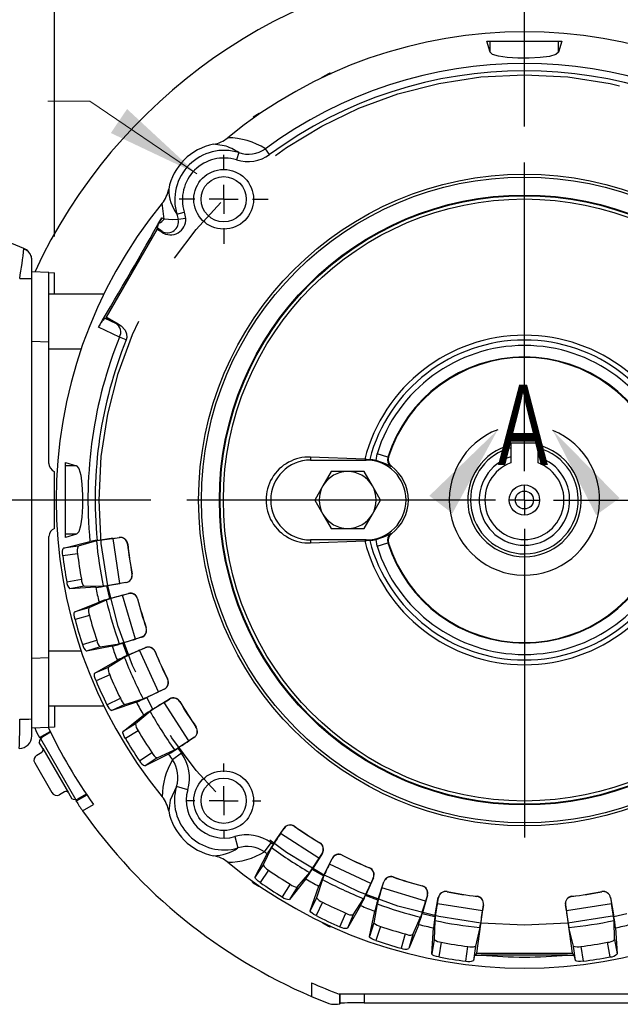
# Model space of a CAD drawing. Header units: inches. Extents: x 0 to 11, y 0 to 8.5.
# Tile 10 of 20: x 8.117 to 8.946, y 2.515 to 3.875. Entities that reach past the tile are written whole.
import ezdxf

# ---------------------------------------------------------------- set-up
doc = ezdxf.new("R2010")
doc.units = ezdxf.units.IN
doc.header["$MEASUREMENT"] = 0
doc.linetypes.add('CENTERX2', pattern=[0.8, 0.5, -0.1, 0.1, -0.1])
doc.layers.add('CENTER', color=40, linetype='CENTERX2')
doc.layers.add('DIMENSIONS', color=140, linetype='Continuous', lineweight=25)
doc.layers.add('TEXT', color=140, linetype='Continuous', lineweight=25)
doc.styles.add('SLDTEXTSTYLE0', font='TXT', dxfattribs={"width": 0.7})
doc.dimstyles.new('SLDDIMSTYLE1', dxfattribs={"dimtxt": 0.069444, "dimasz": 0.13, "dimexe": 0, "dimexo": 0.0625, "dimgap": 0.017361, "dimtad": 0, "dimtih": 1, "dimtoh": 1, "dimlfac": 5, "dimrnd": 1e-09, "dimzin": 12, "dimdsep": 46, "dimtxsty": 'SLDTEXTSTYLE0', "dimsah": 1, "dimcen": 0.09, "dimadec": 0, "dimazin": 3, "dimtfac": 1, "dimtofl": 0, "dimtmove": 0, "dimatfit": 3, "dimfxl": 0, "dimfrac": 2, "dimtolj": 1, "dimtzin": 12, "dimarcsym": 0})
doc.dimstyles.new('SLDDIMSTYLE3', dxfattribs={"dimtxt": 0.069444, "dimasz": 0.13, "dimexe": 0, "dimexo": 0.0625, "dimgap": 0.017361, "dimtad": 0, "dimtih": 1, "dimtoh": 1, "dimlfac": 5, "dimrnd": 1e-09, "dimzin": 12, "dimdsep": 46, "dimtxsty": 'SLDTEXTSTYLE0', "dimsah": 1, "dimcen": 0.09, "dimadec": 0, "dimazin": 3, "dimtfac": 1, "dimtmove": 0, "dimatfit": 0, "dimfxl": 0, "dimfrac": 2, "dimtolj": 1, "dimtzin": 12, "dimarcsym": 0})
doc.dimstyles.new('SLDDIMSTYLE5', dxfattribs={"dimtxt": 0.069444, "dimasz": 0.13, "dimexe": 0, "dimexo": 0.0625, "dimgap": 0.017361, "dimtad": 0, "dimtih": 1, "dimtoh": 1, "dimlfac": 5, "dimrnd": 1e-09, "dimzin": 12, "dimdsep": 46, "dimtxsty": 'SLDTEXTSTYLE0', "dimsah": 1, "dimcen": 0, "dimadec": 0, "dimazin": 3, "dimtfac": 1, "dimtofl": 0, "dimtmove": 0, "dimatfit": 3, "dimfxl": 0, "dimfrac": 2, "dimtolj": 1, "dimtzin": 12, "dimarcsym": 0})
doc.dimstyles.new('SLDDIMSTYLE6', dxfattribs={"dimtxt": 0.069444, "dimasz": 0.13, "dimexe": 0, "dimexo": 0.0625, "dimgap": 0.017361, "dimtad": 0, "dimtih": 1, "dimtoh": 1, "dimlfac": 5, "dimrnd": 1e-09, "dimzin": 12, "dimdsep": 46, "dimtxsty": 'SLDTEXTSTYLE0', "dimsah": 1, "dimcen": 0, "dimadec": 0, "dimazin": 3, "dimtfac": 1, "dimtofl": 0, "dimtmove": 0, "dimatfit": 3, "dimfxl": 0, "dimfrac": 2, "dimtolj": 1, "dimtzin": 12, "dimarcsym": 0})

# ---------------------------------------------------------------- blocks, each defined once
blk = doc.blocks.new('_D_7')
at = {"layer": 'DIMENSIONS'}
for p, q in [((9.759, 4.2116), (9.7357, 4.2116)), ((9.7357, 4.2116), (9.7357, 4.1011)), ((10.0232, 4.2116), (10.0465, 4.2116)), ((10.0465, 4.2116), (10.0465, 4.1011)), ((9.1852, 3.6667), (9.5474, 4.1107)), ((9.5474, 4.1107), (9.6498, 4.1107)), ((9.7357, 4.1011), (9.759, 4.1011)), ((10.0465, 4.1011), (10.0232, 4.1011))]:
    blk.add_line(p, q, dxfattribs=at)
blk.add_solid([(9.1852, 3.6667), (9.2829, 3.7548), (9.2519, 3.7801)], dxfattribs=at)
at = {"layer": 'DIMENSIONS', "char_height": 0.06944, "attachment_point": 1, "style": 'SLDTEXTSTYLE0'}
for s, insert in [('%%c', (9.7354, 4.3166)), ('5.87', (9.8403, 4.3166)), ('149.2', (9.759, 4.1906)), ('B.C.', (9.7951, 4.0647))]:
    blk.add_mtext(s, dxfattribs=dict(at, insert=insert))
blk = doc.blocks.new('_D_8')
at = {"layer": 'DIMENSIONS'}
for p, q in [((7.4545, 3.2116), (7.4545, 3.4616)), ((8.2978, 3.2116), (7.3295, 3.2116)), ((7.3513, 3.0399), (7.328, 3.0399)), ((7.328, 3.0399), (7.328, 2.9295)), ((7.5577, 3.0399), (7.581, 3.0399)), ((7.581, 3.0399), (7.581, 2.9295)), ((7.328, 2.9295), (7.3513, 2.9295)), ((7.581, 2.9295), (7.5577, 2.9295)), ((7.784, 2.8685), (7.3295, 2.8685)), ((7.4545, 2.8685), (7.4545, 2.6185))]:
    blk.add_line(p, q, dxfattribs=at)
for points in [[(7.4545, 3.2116), (7.4745, 3.3416), (7.4345, 3.3416)], [(7.4545, 2.8685), (7.4345, 2.7385), (7.4745, 2.7385)]]:
    blk.add_solid(points, dxfattribs=at)
at = {"layer": 'DIMENSIONS', "char_height": 0.06944, "attachment_point": 1, "style": 'SLDTEXTSTYLE0'}
for s, insert in [('1.72', (7.3513, 3.145)), ('43.6', (7.3513, 3.019))]:
    blk.add_mtext(s, dxfattribs=dict(at, insert=insert))
blk = doc.blocks.new('_D_9')
at = {"layer": 'DIMENSIONS'}
for p, q in [((8.8875, 3.9789), (9.4099, 3.9789)), ((9.4699, 3.9789), (10.2483, 3.9789)), ((10.1233, 3.9789), (10.1233, 3.3731)), ((9.9912, 3.2468), (9.9679, 3.2468)), ((9.9679, 3.2468), (9.9679, 3.1364)), ((10.2554, 3.2468), (10.2788, 3.2468)), ((10.2788, 3.2468), (10.2788, 3.1364)), ((9.9679, 3.1364), (9.9912, 3.1364)), ((10.2788, 3.1364), (10.2554, 3.1364)), ((10.1233, 2.5151), (10.1233, 3.1209)), ((9.1302, 2.5151), (10.2483, 2.5151))]:
    blk.add_line(p, q, dxfattribs=at)
for points in [[(10.1233, 3.9789), (10.1033, 3.8489), (10.1433, 3.8489)], [(10.1233, 2.5151), (10.1433, 2.6451), (10.1033, 2.6451)]]:
    blk.add_solid(points, dxfattribs=at)
at = {"layer": 'DIMENSIONS', "char_height": 0.06944, "attachment_point": 1, "style": 'SLDTEXTSTYLE0'}
for s, insert in [('7.32', (10.0201, 3.3519)), ('185.9', (9.9912, 3.2259))]:
    blk.add_mtext(s, dxfattribs=dict(at, insert=insert))
blk = doc.blocks.new('_D_11')
at = {"layer": 'DIMENSIONS'}
for p, q in [((9.3974, 3.6764), (9.5647, 3.8096)), ((9.5647, 3.8096), (9.659, 3.8096)), ((9.7056, 3.8096), (9.6823, 3.8096)), ((9.6823, 3.8096), (9.6823, 3.6992)), ((9.9698, 3.8096), (9.9931, 3.8096)), ((9.9931, 3.8096), (9.9931, 3.6992)), ((9.6823, 3.6992), (9.7056, 3.6992)), ((9.9931, 3.6992), (9.9698, 3.6992))]:
    blk.add_line(p, q, dxfattribs=at)
blk.add_solid([(9.3974, 3.6764), (9.5115, 3.7418), (9.4866, 3.7731)], dxfattribs=at)
at = {"layer": 'DIMENSIONS', "char_height": 0.06944, "attachment_point": 1, "style": 'SLDTEXTSTYLE0'}
for s, insert in [('%%c', (9.6821, 3.9147)), ('7.46', (9.787, 3.9147)), ('189.5', (9.7056, 3.7887))]:
    blk.add_mtext(s, dxfattribs=dict(at, insert=insert))
blk = doc.blocks.new('_D_12')
at = {"layer": 'DIMENSIONS'}
for p, q in [((9.4088, 3.4651), (9.5562, 3.5279)), ((9.5562, 3.5279), (9.659, 3.5279)), ((9.7056, 3.5279), (9.6823, 3.5279)), ((9.6823, 3.5279), (9.6823, 3.4175)), ((9.9698, 3.5279), (9.9931, 3.5279)), ((9.9931, 3.5279), (9.9931, 3.4175)), ((9.6823, 3.4175), (9.7056, 3.4175)), ((9.9931, 3.4175), (9.9698, 3.4175))]:
    blk.add_line(p, q, dxfattribs=at)
blk.add_solid([(9.4088, 3.4651), (9.5362, 3.4977), (9.5206, 3.5345)], dxfattribs=at)
at = {"layer": 'DIMENSIONS', "char_height": 0.06944, "attachment_point": 1, "style": 'SLDTEXTSTYLE0'}
for s, insert in [('%%c', (9.6821, 3.633)), ('6.47', (9.787, 3.633)), ('164.3', (9.7056, 3.507))]:
    blk.add_mtext(s, dxfattribs=dict(at, insert=insert))
blk = doc.blocks.new('_D_13')
at = {"layer": 'DIMENSIONS'}
for p, q in [((7.6375, 3.2416), (7.6375, 4.3241)), ((8.165, 3.5755), (8.165, 4.3241)), ((7.6375, 4.1991), (7.3875, 4.1991)), ((7.7981, 4.199), (7.7747, 4.199)), ((7.7747, 4.199), (7.7747, 4.0885)), ((8.0045, 4.199), (8.0278, 4.199)), ((8.0278, 4.199), (8.0278, 4.0885)), ((8.165, 4.1991), (8.415, 4.1991)), ((7.7747, 4.0885), (7.7981, 4.0885)), ((8.0278, 4.0885), (8.0045, 4.0885)), ((7.6375, 2.9609), (7.6375, 3.1816))]:
    blk.add_line(p, q, dxfattribs=at)
for points in [[(7.6375, 4.1991), (7.5075, 4.2191), (7.5075, 4.1791)], [(8.165, 4.1991), (8.295, 4.1791), (8.295, 4.2191)]]:
    blk.add_solid(points, dxfattribs=at)
at = {"layer": 'DIMENSIONS', "char_height": 0.06944, "attachment_point": 1, "style": 'SLDTEXTSTYLE0'}
for s, insert in [('2.64', (7.7981, 4.304)), ('67.0', (7.7981, 4.178))]:
    blk.add_mtext(s, dxfattribs=dict(at, insert=insert))
blk = doc.blocks.new('_D_14')
at = {"layer": 'DIMENSIONS'}
for p, q in [((7.6375, 3.2416), (7.6375, 4.58)), ((8.8138, 3.7277), (8.8138, 4.58)), ((7.6375, 4.455), (7.9994, 4.455)), ((8.0936, 4.4549), (8.0703, 4.4549)), ((8.0703, 4.4549), (8.0703, 4.3445)), ((8.3578, 4.4549), (8.3811, 4.4549)), ((8.3811, 4.4549), (8.3811, 4.3445)), ((8.8138, 4.455), (8.4519, 4.455)), ((8.0703, 4.3445), (8.0936, 4.3445)), ((8.3811, 4.3445), (8.3578, 4.3445)), ((7.6375, 2.9609), (7.6375, 3.1816))]:
    blk.add_line(p, q, dxfattribs=at)
for points in [[(7.6375, 4.455), (7.7675, 4.435), (7.7675, 4.475)], [(8.8138, 4.455), (8.6838, 4.475), (8.6838, 4.435)]]:
    blk.add_solid(points, dxfattribs=at)
at = {"layer": 'DIMENSIONS', "char_height": 0.06944, "attachment_point": 1, "style": 'SLDTEXTSTYLE0'}
for s, insert in [('5.88', (8.1225, 4.56)), ('149.4', (8.0936, 4.434))]:
    blk.add_mtext(s, dxfattribs=dict(at, insert=insert))
blk = doc.blocks.new('SW_CENTERMARKSYMBOL_0')
at = {"layer": 'CENTER', "color": 0}
for p, q in [((0, 0.04), (0, 0.4661)), ((0, 0), (0, 0.02)), ((-0.04, 0), (-0.4661, 0)), ((0, 0), (-0.02, 0)), ((0, 0), (0, -0.02)), ((0, 0), (0.02, 0)), ((0.04, 0), (0.4661, 0)), ((0, -0.04), (0, -0.4661))]:
    blk.add_line(p, q, dxfattribs=at)
blk = doc.blocks.new('SW_CENTERMARKSYMBOL_2')
at = {"layer": 'CENTER', "color": 0}
for p, q in [((0, 0.04), (0, 0.0613)), ((0, 0), (0, 0.02)), ((-0.04, 0), (-0.0613, 0)), ((0, 0), (-0.02, 0)), ((0, 0), (0, -0.02)), ((0, 0), (0.02, 0)), ((0.04, 0), (0.0613, 0)), ((0, -0.04), (0, -0.0613))]:
    blk.add_line(p, q, dxfattribs=at)
blk = doc.blocks.new('SW_CENTERMARKSYMBOL_3')
at = {"layer": 'CENTER', "color": 0}
for p, q in [((0, 0.04), (0, 0.05125)), ((0, 0), (0, 0.02)), ((-0.04, 0), (-0.05125, 0)), ((0, 0), (-0.02, 0)), ((0, 0), (0, -0.02)), ((0, 0), (0.02, 0)), ((0.04, 0), (0.05125, 0)), ((0, -0.04), (0, -0.05125))]:
    blk.add_line(p, q, dxfattribs=at)

msp = doc.modelspace()

# ---------------------------------------------------------------- linework, layer by layer
for p, q in [((8.7667, 3.83019), (8.76197, 3.84547)), ((8.76197, 3.84547), (8.7667, 3.84547)), ((8.7667, 3.83019), (8.7667, 3.84547)), ((8.7667, 3.84547), (8.86095, 3.84547)), ((8.86568, 3.84547), (8.86095, 3.83019)), ((8.86095, 3.83019), (8.86095, 3.84547)), ((8.86095, 3.84547), (8.86568, 3.84547)), ((8.54315, 3.80042), (8.5348, 3.7956)), ((8.53494, 3.79556), (8.5348, 3.7956)), ((8.54312, 3.80028), (8.53494, 3.79556)), ((8.54312, 3.80028), (8.54315, 3.80042)), ((8.44759, 3.74525), (8.43924, 3.74043)), ((8.43938, 3.74039), (8.43924, 3.74043)), ((8.44755, 3.74511), (8.43938, 3.74039)), ((8.44755, 3.74511), (8.44759, 3.74525)), ((8.43728, 3.73733), (8.43742, 3.73729)), ((8.39903, 3.70094), (8.38449, 3.70291)), ((8.41925, 3.69145), (8.41612, 3.68139)), ((8.46197, 3.68873), (8.45606, 3.69675)), ((8.31612, 3.59929), (8.31348, 3.62139)), ((8.33399, 3.60619), (8.34405, 3.60932)), ((8.33399, 3.60619), (8.33562, 3.5992)), ((8.12268, 3.55911), (8.0244, 3.59882)), ((8.31293, 3.60148), (8.31612, 3.59929)), ((8.34598, 3.6006), (8.33562, 3.5992)), ((8.23667, 3.46407), (8.30662, 3.58522)), ((8.31298, 3.58155), (8.30662, 3.58522)), ((8.30709, 3.58616), (8.30671, 3.5876)), ((8.3135, 3.58246), (8.30671, 3.5876)), ((8.30709, 3.58616), (8.3135, 3.58246)), ((8.31298, 3.58155), (8.3135, 3.58246)), ((8.13351, 3.51761), (8.13351, 3.54305)), ((8.15713, 3.52575), (8.13351, 3.52658)), ((8.15713, 3.42975), (8.15713, 3.52575)), ((8.15713, 3.52575), (8.16501, 3.52548)), ((8.16501, 3.49618), (8.16501, 3.52548)), ((8.13351, 2.90916), (8.13351, 3.51761)), ((8.16501, 3.49618), (8.15713, 3.49591)), ((8.23291, 3.49587), (8.15713, 3.49587)), ((8.23432, 3.46271), (8.23609, 3.46319)), ((8.23432, 3.46271), (8.24978, 3.45528)), ((8.24978, 3.45528), (8.23609, 3.46319)), ((8.23667, 3.46407), (8.25031, 3.45619)), ((8.25031, 3.45619), (8.24978, 3.45528)), ((8.25462, 3.43665), (8.22575, 3.45047)), ((8.15713, 3.42975), (8.13351, 3.43057)), ((8.15713, 3.26213), (8.15713, 3.42975)), ((8.26386, 3.43293), (8.25462, 3.43665)), ((8.15713, 3.42028), (8.20168, 3.42028)), ((8.79508, 3.28998), (8.79508, 3.26292)), ((8.83257, 3.28998), (8.79508, 3.28998)), ((8.83257, 3.26292), (8.83257, 3.28998)), ((8.59332, 3.26788), (8.51855, 3.27089)), ((8.51855, 3.27089), (8.51855, 3.26673)), ((8.51855, 3.26673), (8.59532, 3.26673)), ((8.59532, 3.26782), (8.59332, 3.26788)), ((8.59532, 3.26673), (8.59532, 3.26782)), ((8.59532, 3.26782), (8.6001, 3.26755)), ((8.609, 3.26606), (8.61024, 3.27545)), ((8.62521, 3.27075), (8.61024, 3.27545)), ((8.62618, 3.2711), (8.62521, 3.27075)), ((8.16452, 3.25118), (8.16501, 3.25099)), ((8.16501, 3.17225), (8.16501, 3.25099)), ((8.17997, 3.26347), (8.19525, 3.25875)), ((8.17997, 3.25875), (8.17997, 3.26347)), ((8.19525, 3.25875), (8.17997, 3.25875)), ((8.17997, 3.16449), (8.17997, 3.25875)), ((8.547, 3.25099), (8.53563, 3.2313)), ((8.56973, 3.25099), (8.547, 3.25099)), ((8.59246, 3.25099), (8.56973, 3.25099)), ((8.60383, 3.2313), (8.59246, 3.25099)), ((8.62944, 3.25777), (8.63032, 3.25814)), ((8.53563, 3.2313), (8.52427, 3.21162)), ((8.61519, 3.21162), (8.60383, 3.2313)), ((8.52427, 3.21162), (8.53563, 3.19193)), ((8.60383, 3.19193), (8.61519, 3.21162)), ((8.53563, 3.19193), (8.547, 3.17225)), ((8.59246, 3.17225), (8.60383, 3.19193)), ((8.547, 3.17225), (8.56973, 3.17225)), ((8.56973, 3.17225), (8.59246, 3.17225)), ((8.15713, 2.99349), (8.15713, 3.16111)), ((8.19525, 3.16449), (8.17997, 3.15976)), ((8.19525, 3.16449), (8.17997, 3.16449)), ((8.17997, 3.15976), (8.17997, 3.16449)), ((8.22363, 3.15589), (8.25439, 3.15994)), ((8.24576, 3.15859), (8.2542, 3.15971)), ((8.25508, 3.09624), (8.24576, 3.15859)), ((8.2542, 3.15971), (8.25439, 3.15994)), ((8.51855, 3.1565), (8.51855, 3.15235)), ((8.59532, 3.1565), (8.51855, 3.1565)), ((8.51855, 3.15235), (8.59332, 3.15535)), ((8.59332, 3.15535), (8.59532, 3.15541)), ((8.59532, 3.15541), (8.59532, 3.1565)), ((8.6001, 3.15568), (8.59532, 3.15541)), ((8.61024, 3.14779), (8.609, 3.15717)), ((8.63032, 3.16509), (8.62944, 3.16546)), ((8.1774, 3.14518), (8.21378, 3.15421)), ((8.19729, 3.1478), (8.1774, 3.14518)), ((8.22273, 3.15505), (8.19729, 3.1478)), ((8.26589, 3.15092), (8.26571, 3.15069)), ((8.61024, 3.14779), (8.62521, 3.15248)), ((8.62521, 3.15248), (8.62618, 3.15213)), ((8.19668, 3.1374), (8.17626, 3.13471)), ((8.18163, 3.09876), (8.20195, 3.10216)), ((8.27185, 3.10963), (8.27209, 3.10946)), ((8.20557, 3.09239), (8.18578, 3.08908)), ((8.22179, 3.091), (8.18578, 3.08908)), ((8.20557, 3.09239), (8.23202, 3.0929)), ((8.26372, 3.09747), (8.23714, 3.09303)), ((8.24105, 3.07538), (8.23714, 3.09303)), ((8.26348, 3.09764), (8.25508, 3.09624)), ((8.26372, 3.09747), (8.26348, 3.09764)), ((8.24105, 3.07538), (8.26702, 3.08258)), ((8.25867, 3.08005), (8.26687, 3.08233)), ((8.27658, 3.0196), (8.25867, 3.08005)), ((8.26687, 3.08233), (8.26702, 3.08258)), ((8.27967, 3.07525), (8.27952, 3.075)), ((8.19284, 3.05725), (8.22629, 3.07073)), ((8.21217, 3.06261), (8.19284, 3.05725)), ((8.23636, 3.07333), (8.21217, 3.06261)), ((8.21302, 3.05223), (8.19317, 3.04672)), ((8.29132, 3.03519), (8.29158, 3.03506)), ((8.28496, 3.02202), (8.25926, 3.01392)), ((8.2847, 3.02216), (8.27658, 3.0196)), ((8.28496, 3.02202), (8.2847, 3.02216)), ((8.20349, 3.01187), (8.22313, 3.01807)), ((8.24434, 3.00978), (8.20895, 3.00287)), ((8.22808, 3.0089), (8.20895, 3.00287)), ((8.22808, 3.0089), (8.2542, 3.01308)), ((8.26559, 2.99699), (8.25926, 3.01392)), ((8.26559, 2.99699), (8.2903, 3.00774)), ((8.28238, 3.00407), (8.29019, 3.00746)), ((8.29019, 3.00746), (8.2903, 3.00774)), ((8.15713, 2.99349), (8.13351, 2.99266)), ((8.20168, 3.00296), (8.15713, 3.00296)), ((8.15713, 2.89748), (8.15713, 2.99349)), ((8.26122, 2.99431), (8.23876, 2.98033)), ((8.30853, 2.9467), (8.28238, 3.00407)), ((8.30385, 3.00224), (8.30374, 3.00197)), ((8.22037, 2.97233), (8.25161, 2.99033)), ((8.23876, 2.98033), (8.22037, 2.97233)), ((8.24105, 2.97016), (8.22216, 2.96195)), ((8.32095, 2.96419), (8.32123, 2.9641)), ((8.23723, 2.92888), (8.25582, 2.93774)), ((8.31649, 2.95027), (8.29217, 2.93866)), ((8.30079, 2.92278), (8.29217, 2.93866)), ((8.31621, 2.95036), (8.30853, 2.9467)), ((8.31649, 2.95027), (8.31621, 2.95036)), ((8.15713, 2.92737), (8.23291, 2.92737)), ((8.15713, 2.92733), (8.16501, 2.92705)), ((8.16501, 2.92705), (8.16501, 2.89776)), ((8.27798, 2.93249), (8.24389, 2.92071)), ((8.26199, 2.92935), (8.24389, 2.92071)), ((8.26199, 2.92935), (8.28728, 2.93713)), ((8.30079, 2.92278), (8.32377, 2.93686)), ((8.31644, 2.93213), (8.3237, 2.93658)), ((8.35032, 2.87895), (8.31644, 2.93213)), ((8.3237, 2.93658), (8.32377, 2.93686)), ((8.33795, 2.9333), (8.33788, 2.93302)), ((8.25944, 2.89206), (8.28788, 2.91424)), ((8.29684, 2.91952), (8.27655, 2.90254)), ((8.13351, 2.88582), (8.13351, 2.90916)), ((8.15713, 2.89748), (8.13351, 2.89666)), ((8.16501, 2.89776), (8.15713, 2.89748)), ((8.27655, 2.90254), (8.25944, 2.89206)), ((8.36019, 2.898), (8.36047, 2.89795)), ((8.14417, 2.88363), (8.15881, 2.89208)), ((8.14635, 2.88297), (8.14417, 2.88363)), ((8.14561, 2.88209), (8.14737, 2.88353)), ((8.15944, 2.89079), (8.14737, 2.88353)), ((8.28022, 2.8928), (8.26266, 2.88204)), ((8.35771, 2.88359), (8.33523, 2.86872)), ((8.35742, 2.88365), (8.35032, 2.87895)), ((8.35771, 2.88359), (8.35742, 2.88365)), ((8.14865, 2.86849), (8.1438, 2.8769)), ((8.14561, 2.88209), (8.19434, 2.79769)), ((8.14038, 2.85917), (8.14721, 2.86312)), ((8.14865, 2.86849), (8.18408, 2.80712)), ((8.28219, 2.85138), (8.29937, 2.86275)), ((8.32204, 2.86063), (8.28992, 2.84423)), ((8.30665, 2.8553), (8.33061, 2.86652)), ((8.34032, 2.86173), (8.3279, 2.85256)), ((8.33523, 2.86872), (8.34032, 2.86173)), ((8.1375, 2.84843), (8.16114, 2.8075)), ((8.30665, 2.8553), (8.28992, 2.84423)), ((8.33328, 2.81602), (8.3245, 2.79682)), ((8.34883, 2.81148), (8.33328, 2.81602)), ((8.17871, 2.80856), (8.17188, 2.80462)), ((8.18408, 2.80712), (8.18894, 2.79871)), ((8.20959, 2.80412), (8.19495, 2.79567)), ((8.20878, 2.80531), (8.19647, 2.79849)), ((8.19434, 2.79769), (8.19647, 2.79849)), ((8.19495, 2.79567), (8.19547, 2.79789)), ((8.20355, 2.78246), (8.21856, 2.79113)), ((8.3245, 2.79682), (8.32253, 2.78228)), ((8.49621, 2.76102), (8.49626, 2.76073)), ((8.46676, 2.73604), (8.48183, 2.75838)), ((8.47713, 2.75103), (8.48189, 2.75809)), ((8.53, 2.71669), (8.47713, 2.75103)), ((8.48189, 2.75809), (8.48183, 2.75838)), ((8.41369, 2.74663), (8.41823, 2.73107)), ((8.45477, 2.72569), (8.46394, 2.73811)), ((8.53108, 2.73812), (8.53137, 2.73819)), ((8.44188, 2.69094), (8.45856, 2.72291)), ((8.46452, 2.73143), (8.45309, 2.70757)), ((8.5348, 2.72398), (8.52052, 2.70113)), ((8.53452, 2.72391), (8.53, 2.71669)), ((8.5348, 2.72398), (8.53452, 2.72391)), ((8.56201, 2.7212), (8.5621, 2.72092)), ((8.45309, 2.70757), (8.44188, 2.69094)), ((8.53633, 2.69236), (8.54814, 2.71658)), ((8.5445, 2.70865), (8.54824, 2.71631)), ((8.60165, 2.68201), (8.5445, 2.70865)), ((8.54824, 2.71631), (8.54814, 2.71658)), ((8.46048, 2.70022), (8.44896, 2.68315)), ((8.50008, 2.67706), (8.51723, 2.6972)), ((8.53633, 2.69236), (8.52052, 2.70113)), ((8.59973, 2.70338), (8.60001, 2.70349)), ((8.43938, 2.68284), (8.43924, 2.6828)), ((8.43924, 2.6828), (8.44723, 2.67819)), ((8.43938, 2.68284), (8.4471, 2.67838)), ((8.49036, 2.68082), (8.47945, 2.66335)), ((8.51187, 2.68829), (8.48945, 2.66005)), ((8.53475, 2.68749), (8.52675, 2.66227)), ((8.60538, 2.68989), (8.59442, 2.66527)), ((8.60511, 2.68978), (8.60165, 2.68201)), ((8.60538, 2.68989), (8.60511, 2.68978)), ((8.6113, 2.6588), (8.61962, 2.68443)), ((8.61712, 2.67607), (8.61976, 2.68416)), ((8.61976, 2.68416), (8.61962, 2.68443)), ((8.63272, 2.69093), (8.63285, 2.69067)), ((8.4471, 2.67838), (8.44723, 2.67819)), ((8.50008, 2.67706), (8.48945, 2.66005)), ((8.51796, 2.64424), (8.53003, 2.67822)), ((8.67742, 2.65763), (8.61712, 2.67607)), ((8.67255, 2.67853), (8.6728, 2.67867)), ((8.68002, 2.66596), (8.67259, 2.64006)), ((8.67977, 2.66582), (8.67742, 2.65763)), ((8.68002, 2.66596), (8.67977, 2.66582)), ((8.70695, 2.67079), (8.70711, 2.67055)), ((8.92054, 2.67055), (8.9207, 2.67079)), ((8.52675, 2.66227), (8.51796, 2.64424)), ((8.53509, 2.65602), (8.52606, 2.63751)), ((8.57753, 2.63859), (8.5917, 2.66093)), ((8.6113, 2.6588), (8.59442, 2.66527)), ((8.61041, 2.65375), (8.606, 2.62766)), ((8.69021, 2.63599), (8.69489, 2.66253)), ((8.69357, 2.6539), (8.69505, 2.66229)), ((8.75595, 2.64403), (8.69357, 2.6539)), ((8.69505, 2.66229), (8.69489, 2.66253)), ((8.74787, 2.58556), (8.7573, 2.65264)), ((8.74822, 2.66404), (8.74838, 2.66423)), ((8.75713, 2.65246), (8.75595, 2.64403)), ((8.7573, 2.65264), (8.75713, 2.65246)), ((8.87051, 2.65246), (8.87035, 2.65264)), ((8.87035, 2.65264), (8.87978, 2.58556)), ((8.8717, 2.64403), (8.87051, 2.65246)), ((8.93408, 2.6539), (8.8717, 2.64403)), ((8.87927, 2.66423), (8.87943, 2.66404)), ((8.93276, 2.66253), (8.9326, 2.66229)), ((8.9326, 2.66229), (8.93408, 2.6539)), ((8.93276, 2.66253), (8.93744, 2.63599)), ((8.559, 2.62215), (8.56738, 2.64097)), ((8.58764, 2.65136), (8.56937, 2.62027)), ((8.57753, 2.63859), (8.56937, 2.62027)), ((8.5998, 2.60859), (8.60703, 2.64392)), ((8.69021, 2.63599), (8.67259, 2.64006)), ((8.95505, 2.64006), (8.93744, 2.63599)), ((8.53539, 2.62741), (8.53516, 2.62742)), ((8.53516, 2.62742), (8.54315, 2.62281)), ((8.53539, 2.62741), (8.54312, 2.62295)), ((8.606, 2.62766), (8.5998, 2.60859)), ((8.66781, 2.62533), (8.65405, 2.592)), ((8.65957, 2.61128), (8.67051, 2.63538)), ((8.69003, 2.63087), (8.68929, 2.60442)), ((8.93835, 2.60442), (8.93762, 2.63087)), ((8.54312, 2.62295), (8.54315, 2.62281)), ((8.54681, 2.62267), (8.54678, 2.6228)), ((8.61513, 2.62264), (8.60876, 2.60305)), ((8.6492, 2.61222), (8.64352, 2.59243)), ((8.65957, 2.61128), (8.65405, 2.592)), ((8.68581, 2.58467), (8.68805, 2.62066)), ((8.75237, 2.62101), (8.74618, 2.5955)), ((8.88146, 2.5955), (8.87528, 2.62101)), ((8.9396, 2.62066), (8.94184, 2.58467)), ((8.68929, 2.60442), (8.68581, 2.58467)), ((8.69903, 2.60072), (8.69546, 2.58044)), ((8.93219, 2.58044), (8.92862, 2.60072)), ((8.93835, 2.60442), (8.94184, 2.58467)), ((8.7329, 2.57455), (8.73577, 2.59495)), ((8.74618, 2.5955), (8.74339, 2.57564)), ((8.74502, 2.58308), (8.74787, 2.58556)), ((8.74787, 2.58556), (8.87978, 2.58556)), ((8.87978, 2.58556), (8.88263, 2.58308)), ((8.88426, 2.57564), (8.88146, 2.5955)), ((8.89188, 2.59495), (8.89474, 2.57455)), ((8.74502, 2.58308), (8.74339, 2.57564)), ((8.74502, 2.58308), (8.75423, 2.58316)), ((8.87341, 2.58316), (8.75423, 2.58316)), ((8.87341, 2.58316), (8.88263, 2.58308)), ((8.88426, 2.57564), (8.88263, 2.58308)), ((8.51957, 2.54486), (8.51957, 2.52603)), ((9.06959, 2.52917), (8.55806, 2.52917)), ((8.55892, 2.51577), (8.55892, 2.52917)), ((8.55892, 2.51577), (8.55955, 2.5164)), ((8.55955, 2.5164), (8.55955, 2.52917)), ((8.59261, 2.52917), (8.59261, 2.51724)), ((8.59261, 2.51724), (9.03504, 2.51724))]:
    msp.add_line(p, q)
at = {"flags": 128}
for points in [[(8.86095, 3.83019), (8.85715, 3.82688), (8.84829, 3.82432), (8.83553, 3.82267), (8.82047, 3.82191), (8.80476, 3.82198), (8.79011, 3.82285), (8.77808, 3.82457), (8.76995, 3.82714), (8.7667, 3.83019)], [(8.33562, 3.5992), (8.32835, 3.59882), (8.31612, 3.59929)], [(8.25031, 3.45619), (8.25699, 3.45202), (8.26248, 3.44621), (8.26448, 3.44127), (8.26468, 3.43593), (8.26386, 3.43293)], [(8.19525, 3.25875), (8.19856, 3.25495), (8.20112, 3.24608), (8.20277, 3.23332), (8.20353, 3.21826), (8.20347, 3.20255), (8.20259, 3.1879), (8.20087, 3.17587), (8.1983, 3.16775), (8.19525, 3.16449)], [(8.17626, 3.13471), (8.176, 3.13802), (8.17603, 3.14099), (8.17635, 3.14334), (8.17692, 3.14481), (8.1774, 3.14518)], [(8.19317, 3.04672), (8.19245, 3.04997), (8.19207, 3.05292), (8.19206, 3.05529), (8.19242, 3.05682), (8.19284, 3.05725)], [(8.22216, 2.96195), (8.22099, 2.96506), (8.22021, 2.96793), (8.21986, 2.97027), (8.22001, 2.97184), (8.22037, 2.97233)], [(8.26266, 2.88204), (8.26108, 2.88496), (8.2599, 2.88769), (8.25923, 2.88996), (8.25916, 2.89153), (8.25944, 2.89206)], [(8.14561, 2.88209), (8.14415, 2.87917), (8.1438, 2.8769)], [(8.19434, 2.79769), (8.19109, 2.79789), (8.18894, 2.79871)], [(8.44896, 2.68315), (8.44631, 2.68515), (8.4441, 2.68714), (8.44256, 2.68893), (8.44184, 2.69034), (8.44188, 2.69094)], [(8.52606, 2.63751), (8.52315, 2.63912), (8.52069, 2.64079), (8.51891, 2.64235), (8.518, 2.64364), (8.51796, 2.64424)], [(8.60876, 2.60305), (8.60566, 2.60424), (8.60299, 2.60555), (8.60101, 2.60685), (8.59993, 2.608), (8.5998, 2.60859)], [(8.69546, 2.58044), (8.69222, 2.58118), (8.68939, 2.58211), (8.68725, 2.58311), (8.68602, 2.5841), (8.68581, 2.58467)], [(8.89474, 2.57455), (8.89143, 2.57427), (8.88846, 2.57428), (8.88611, 2.57458), (8.88463, 2.57515), (8.88426, 2.57564)]]:
    msp.add_lwpolyline(points, dxfattribs=at)
for centre, radius in [((8.39847, 3.62697), 0.04125), ((8.81382, 3.21162), 0.45), ((8.39847, 3.62697), 0.03125), ((8.81382, 3.21162), 0.44606), ((8.81382, 3.21162), 0.42126), ((8.81382, 3.21162), 0.4203), ((8.81382, 3.21162), 0.41576), ((8.81382, 3.21162), 0.02087), ((8.81382, 3.21162), 0.0124), ((8.39847, 2.79626), 0.04125), ((8.39847, 2.79626), 0.03125)]:
    msp.add_circle(centre, radius)
for centre, radius, start, end in [((8.81382, 3.21162), 0.74606, 95.11553, 155.04033), ((8.81382, 3.21162), 0.74606, 335.11553, 84.88447), ((8.81382, 3.21162), 0.64673, 50.683, 129.317), ((8.81382, 3.21162), 0.60278, 53.59269, 126.40731), ((8.81382, 3.21162), 0.59282, 53.59269, 126.40731), ((8.54509, 3.79688), 0.00394, 64.58871, 120.00532), ((8.54512, 3.79701), 0.00394, 64.49834, 120.00542), ((8.39903, 3.62642), 0.07786, 100.75999, 169.24001), ((8.3764, 3.74606), 0.0439, 280.61531, 309.03386), ((8.38366, 3.64193), 0.06098, 54.29192, 75.40202), ((8.4034, 3.61324), 0.09872, 57.76572, 89.62543), ((8.39903, 3.62642), 0.0681, 72.72714, 197.27286), ((8.4318, 3.73031), 0.05137, 252.22853, 305.96646), ((8.43237, 3.73078), 0.04146, 251.54611, 304.83978), ((8.39903, 3.62642), 0.05757, 72.72714, 197.27286), ((8.27965, 3.64891), 0.04361, 320.86953, 349.48143), ((8.38357, 3.64182), 0.06104, 180.81015, 215.69904), ((8.81382, 3.21162), 0.64673, 140.683, 219.317), ((8.29297, 3.59343), 0.05349, 7.70732, 17.28668), ((1.57174, 7.39283), 7.73421, 329.354129, 330.645871), ((8.32204, 3.5858), 0.01543, 147.65171, 173.32108), ((8.44989, 3.52413), 0.15729, 150.54355, 153.60211), ((8.30345, 3.60908), 0.01601, 290.27763, 322.32778), ((8.32489, 3.59904), 0.02116, 235.75038, 4.23527), ((8.3208, 3.59581), 0.01521, 241.35, 12.8896), ((7.36824, 3.64493), 0.7593, 350.33129, 353.51095), ((8.11857, 3.54411), 0.01474, 15.33657, 73.88569), ((8.11619, 3.54305), 0.01732, 42.81262, 68), ((8.11619, 3.54305), 0.01732, 0, 21.01717), ((8.12085, 3.86425), 0.34687, 269.32306, 272.09105), ((8.27222, 3.42704), 0.05205, 136.73274, 153.24012), ((8.24212, 3.44335), 0.01418, 331.81796, 57.30016), ((8.81382, 3.21162), 0.60278, 158.07935, 185.46468), ((8.81382, 3.21162), 0.59282, 158.07935, 185.39408), ((8.81382, 3.21162), 0.22757, 14.31493, 165.68507), ((8.81382, 3.21162), 0.22092, 90, 165.33355), ((8.81382, 3.21162), 0.22092, 14.66645, 90), ((8.81382, 3.21162), 0.21336, 90, 162.59243), ((8.81382, 3.21162), 0.21336, 17.40757, 90), ((8.81382, 3.21162), 0.19767, 17.40757, 162.59243), ((8.81382, 3.21162), 0.19685, 17.58786, 162.41214), ((8.81382, 3.21162), 0.07835, 103.84502, 270), ((8.81382, 3.21162), 0.07441, 180, 75.40661), ((8.81382, 3.21162), 0.07441, 104.59339, 180), ((8.81382, 3.21162), 0.07835, 270, 76.15498), ((8.51628, 3.21162), 0.05931, 87.80558, 272.19442), ((8.51855, 3.21162), 0.05512, 90, 270), ((8.59532, 3.21162), 0.05512, 270, 90), ((8.59532, 3.21162), 0.05614, 75.89641, 85.11138), ((8.58927, 3.18809), 0.08043, 60.03834, 75.79948), ((8.63626, 3.26718), 0.01162, 162.07382, 234.04663), ((8.63738, 3.26754), 0.01176, 162.38482, 233.07454), ((8.81382, 3.21162), 0.0625, 107.45571, 72.54429), ((8.16894, 3.26213), 0.01181, 180, 248), ((8.56973, 3.21162), 0.03937, 90, 150), ((8.56973, 3.21162), 0.03937, 30, 90), ((8.59532, 3.21162), 0.05822, 306.95277, 53.04723), ((8.81382, 3.21162), 0.05463, 110.0724, 69.9276), ((8.56973, 3.21162), 0.03937, 150, 210), ((8.56973, 3.21162), 0.03937, 330, 30), ((8.56973, 3.21162), 0.03937, 210, 270), ((8.56973, 3.21162), 0.03937, 270, 330), ((8.16894, 3.16111), 0.01181, 109.47122, 180), ((8.24921, 2.97582), 0.18188, 98.08654, 101.23278), ((8.27318, 2.90409), 0.25597, 96.14796, 101.3658), ((8.25554, 3.14956), 0.01023, 6.33672, 97.50604), ((8.25572, 3.14979), 0.01023, 6.31525, 97.50593), ((8.81382, 3.21162), 0.22757, 194.31493, 345.68507), ((8.59532, 3.21162), 0.05614, 274.88862, 284.10359), ((8.81382, 3.21162), 0.22092, 194.66645, 345.33355), ((8.58927, 3.23515), 0.08043, 284.20052, 299.96166), ((8.63626, 3.15606), 0.01162, 125.95337, 197.92619), ((8.63738, 3.15569), 0.01176, 126.92546, 197.61517), ((8.21525, 3.14153), 0.01902, 160.77785, 192.56463), ((8.81382, 3.21162), 0.59379, 185.46679, 191.53321), ((8.81382, 3.21162), 0.55149, 186.34267, 190.65733), ((8.81382, 3.21162), 0.55128, 186.32121, 190.67879), ((8.81382, 3.21162), 0.21336, 197.40757, 342.59243), ((8.81382, 3.21162), 0.19767, 197.40757, 342.59243), ((8.81382, 3.21162), 0.19685, 197.58786, 342.41214), ((8.81382, 3.21162), 0.64218, 186.87836, 190.12164), ((8.81382, 3.21162), 0.62159, 186.85776, 190.14224), ((8.2165, 3.10199), 0.01455, 179.35053, 221.30698), ((8.26179, 3.10773), 0.01023, 279.49382, 10.6635), ((8.26203, 3.10756), 0.01023, 279.4941, 10.6847), ((8.19711, 3.09966), 0.0155, 183.34221, 223.06099), ((8.2027, 3.29492), 0.20482, 275.34951, 279.68085), ((8.81382, 3.21162), 0.60419, 191.51541, 193.48459), ((8.18853, 3.47438), 0.38396, 276.50416, 279.98208), ((8.31317, 2.8207), 0.26469, 105.80922, 109.16042), ((8.32124, 2.83184), 0.25597, 104.14796, 109.3658), ((8.26961, 3.07247), 0.01023, 14.33672, 105.50604), ((8.26976, 3.07272), 0.01023, 14.31525, 105.50593), ((8.81382, 3.21162), 0.55149, 194.34267, 198.65733), ((8.81382, 3.21162), 0.55128, 194.32121, 198.67879), ((8.23083, 3.05891), 0.01902, 168.77785, 200.56463), ((8.81382, 3.21162), 0.59379, 193.46679, 199.53321), ((8.81382, 3.21162), 0.64218, 194.87836, 198.12164), ((8.81382, 3.21162), 0.62159, 194.85776, 198.14224), ((8.28162, 3.03192), 0.01023, 287.49382, 18.6635), ((8.28188, 3.03178), 0.01023, 287.4941, 18.6847), ((8.15804, 3.3848), 0.38396, 284.50416, 287.98208), ((8.21869, 3.01492), 0.0155, 191.34221, 231.06099), ((8.23757, 3.01993), 0.01455, 187.35053, 229.30698), ((8.19705, 3.20906), 0.20482, 283.34951, 287.68085), ((8.81382, 3.21162), 0.60419, 199.51541, 201.48459), ((8.29427, 2.99808), 0.01023, 22.33672, 113.50604), ((8.29438, 2.99835), 0.01023, 22.31525, 113.50593), ((8.37244, 2.75482), 0.26469, 113.80922, 117.16042), ((8.37889, 2.76698), 0.25597, 112.14796, 117.3658), ((8.81382, 3.21162), 0.59379, 201.46679, 207.53321), ((8.81382, 3.21162), 0.55149, 202.34267, 206.65733), ((8.81382, 3.21162), 0.55128, 202.32121, 206.67879), ((8.25775, 2.97926), 0.01902, 176.77785, 208.56463), ((8.81382, 3.21162), 0.62159, 202.85776, 206.14224), ((8.81382, 3.21162), 0.64218, 202.87836, 206.12164), ((8.31181, 2.9596), 0.01023, 295.49382, 26.6635), ((8.31209, 2.9595), 0.01023, 295.4941, 26.6847), ((8.26985, 2.94159), 0.01455, 195.35053, 237.30698), ((8.20341, 3.12325), 0.20482, 291.34951, 295.68085), ((8.14032, 3.29185), 0.38396, 292.50416, 295.98208), ((8.32905, 2.92785), 0.01023, 30.33672, 121.50604), ((8.32912, 2.92814), 0.01023, 30.31525, 121.50593), ((8.25186, 2.93401), 0.0155, 199.34221, 239.06099), ((8.81382, 3.21162), 0.60419, 207.51541, 209.48459), ((8.445, 2.71078), 0.25597, 120.14796, 125.3658), ((8.81382, 3.21162), 0.55149, 210.34267, 214.65733), ((8.81382, 3.21162), 0.55128, 210.32121, 214.67879), ((8.44031, 2.69784), 0.26469, 121.80922, 125.16042), ((8.81382, 3.21162), 0.59379, 209.46679, 215.53321), ((7.4354, 2.89829), 0.68144, 357.49427, 0.8967), ((8.12085, 3.2558), 0.34687, 269.32306, 272.09105), ((8.23062, 2.93608), 0.10112, 202.864, 211.24838), ((8.81382, 3.21162), 0.7288, 205.53565, 215.23701), ((8.2955, 2.90413), 0.01902, 184.77785, 216.56463), ((8.35177, 2.89218), 0.01023, 303.49382, 34.6635), ((8.35206, 2.89213), 0.01023, 303.4941, 34.6847), ((8.11619, 2.88582), 0.01732, 270, 0), ((8.81382, 3.21162), 0.62159, 210.85776, 214.14224), ((8.81382, 3.21162), 0.64218, 210.87836, 214.12164), ((8.13571, 3.19733), 0.38396, 300.50416, 303.98208), ((8.31273, 2.86852), 0.01455, 203.35053, 245.30698), ((8.22165, 3.03915), 0.20482, 299.34951, 303.68085), ((8.81382, 3.21162), 0.60419, 215.51541, 216.46127), ((8.29398, 2.82803), 0.0573, 343.21053, 36.02957), ((8.29596, 2.8585), 0.0155, 207.34221, 247.06099), ((8.41207, 2.80122), 0.09859, 148.62226, 179.63977), ((8.2933, 2.8288), 0.04197, 342.27917, 34.47997), ((8.39903, 2.79682), 0.06849, 163.71576, 286.28424), ((8.27938, 2.77419), 0.0439, 10.61522, 39.03391), ((8.39903, 2.79682), 0.05229, 163.71576, 286.28424), ((8.31882, 2.86686), 0.14286, 209.88775, 216.21349), ((8.81382, 3.21162), 0.74606, 215.11553, 246.77053), ((8.39903, 2.79682), 0.07786, 190.75999, 259.24001), ((8.49032, 2.75266), 0.01023, 54.81525, 146.00593), ((8.49037, 2.75237), 0.01023, 54.83672, 146.00604), ((8.81382, 3.21162), 0.55128, 234.82121, 239.17879), ((8.81382, 3.21162), 0.55149, 234.84267, 239.15733), ((8.43022, 2.69168), 0.05738, 54.01158, 106.74832), ((8.6859, 2.60292), 0.25597, 144.64796, 149.8658), ((8.687, 2.58921), 0.26469, 146.30922, 149.66042), ((8.81382, 3.21162), 0.58875, 233.53873, 233.87951), ((8.52584, 2.72933), 0.01023, 327.99382, 59.1635), ((8.52613, 2.7294), 0.01023, 327.9941, 59.1847), ((8.38362, 2.78139), 0.06107, 270.81765, 304.52481), ((8.37653, 2.67744), 0.04361, 50.86955, 79.48139), ((8.40345, 2.8098), 0.09853, 270.35027, 301.3877), ((8.43101, 2.6911), 0.04197, 55.51786, 107.72301), ((8.81382, 3.21162), 0.60419, 233.53873, 233.98459), ((8.81382, 3.21162), 0.59379, 233.96679, 240.03321), ((8.55734, 2.7121), 0.01023, 62.81525, 154.00593), ((8.55743, 2.71182), 0.01023, 62.83672, 154.00604), ((8.81382, 3.21162), 0.55128, 242.82121, 247.17879), ((8.81382, 3.21162), 0.55149, 242.84267, 247.15733), ((8.81382, 3.21162), 0.64673, 230.683, 309.317), ((8.46968, 2.71687), 0.01902, 209.27785, 241.06463), ((8.20269, 2.91741), 0.38396, 325.00416, 328.48208), ((8.77186, 2.59104), 0.25597, 152.64796, 157.8658), ((8.81382, 3.21162), 0.62159, 235.35776, 238.64224), ((8.34649, 2.80911), 0.20482, 323.84951, 328.18085), ((8.59576, 2.69395), 0.01023, 335.99382, 67.1635), ((8.59604, 2.69406), 0.01023, 335.9941, 67.1847), ((8.44121, 2.68621), 0.00394, 184.49834, 240.00542), ((8.44134, 2.68625), 0.00394, 184.58871, 240.00532), ((8.81382, 3.21162), 0.64218, 235.37836, 238.62164), ((8.50012, 2.69161), 0.01455, 227.85053, 269.80698), ((8.81382, 3.21162), 0.60419, 240.01541, 241.98459), ((8.77486, 2.57761), 0.26469, 154.30922, 157.66042), ((8.81382, 3.21162), 0.59379, 241.96679, 248.03321), ((8.24958, 2.83522), 0.38396, 333.00416, 336.48208), ((8.62936, 2.68127), 0.01023, 70.81525, 162.00593), ((8.62949, 2.681), 0.01023, 70.83672, 162.00604), ((8.81382, 3.21162), 0.55128, 250.82121, 255.17879), ((8.81382, 3.21162), 0.55149, 250.84267, 255.15733), ((8.85864, 2.59124), 0.25597, 160.64796, 165.8658), ((8.66993, 2.66864), 0.01023, 343.99382, 75.1635), ((8.67019, 2.66878), 0.01023, 343.9941, 75.1847), ((8.70496, 2.66075), 0.01023, 78.81525, 170.00593), ((8.70513, 2.66051), 0.01023, 78.83672, 170.00604), ((8.81382, 3.21162), 0.55128, 258.82121, 263.18226), ((8.81382, 3.21162), 0.55149, 258.84267, 263.16781), ((8.81382, 3.21162), 0.55128, 276.81774, 281.17879), ((8.81382, 3.21162), 0.55149, 276.83219, 281.15733), ((8.92252, 2.66051), 0.01023, 9.99382, 101.1635), ((8.92269, 2.66075), 0.01023, 9.9941, 101.1847), ((8.48902, 2.67554), 0.0155, 231.84221, 271.56099), ((8.54189, 2.67379), 0.01902, 217.27785, 249.06463), ((8.81382, 3.21162), 0.62159, 243.35776, 246.64224), ((8.40705, 2.74799), 0.20482, 331.84951, 336.18085), ((8.86347, 2.57836), 0.26469, 162.30922, 165.66042), ((8.81382, 3.21162), 0.59379, 249.96679, 256.03321), ((8.30746, 2.76036), 0.38396, 341.00416, 344.48208), ((8.94454, 2.60352), 0.25597, 168.64796, 173.8658), ((8.747, 2.65388), 0.01023, 351.98958, 83.16709), ((8.74717, 2.65407), 0.01023, 351.99125, 83.17988), ((8.88048, 2.65407), 0.01023, 96.81855, 188.01031), ((8.88065, 2.65388), 0.01023, 96.83456, 188.00881), ((8.55652, 2.58405), 0.38396, 7.00416, 10.48208), ((8.57555, 2.65301), 0.01455, 235.85053, 277.80698), ((8.81382, 3.21162), 0.60419, 248.01541, 249.98459), ((8.47554, 2.69589), 0.20482, 339.84951, 344.18085), ((8.37567, 2.69137), 0.38321, 349.42023, 352.90358), ((9.44171, 2.72087), 0.57516, 187.67778, 189.99842), ((8.81382, 3.21162), 0.64218, 243.37836, 246.62164), ((8.61939, 2.64118), 0.01902, 225.27785, 257.06463), ((8.81382, 3.21162), 0.60419, 256.01541, 257.98459), ((8.95112, 2.59143), 0.26469, 170.30922, 173.66042), ((8.81382, 3.21162), 0.59379, 257.96679, 264.05963), ((8.81382, 3.21162), 0.59379, 275.94037, 282.03321), ((8.73585, 2.59979), 0.20482, 5.84951, 10.18085), ((8.81382, 3.21162), 0.60419, 282.01541, 283.98459), ((8.54512, 2.62622), 0.00394, 239.99427, 295.50196), ((8.56679, 2.63556), 0.0155, 239.84221, 279.56099), ((8.81382, 3.21162), 0.62159, 251.35776, 254.64224), ((8.65561, 2.62528), 0.01455, 243.85053, 285.80698), ((8.81382, 3.21162), 0.64218, 251.37836, 254.62164), ((8.70067, 2.61967), 0.01902, 233.27785, 265.06463), ((8.81382, 3.21162), 0.62159, 259.35776, 262.78627), ((8.81382, 3.21162), 0.62159, 277.21373, 280.64224), ((8.92866, 2.61527), 0.01455, 269.85053, 311.80698), ((8.64937, 2.60678), 0.0155, 247.84221, 287.56099), ((8.74026, 2.60861), 0.01439, 251.80476, 294.2986), ((8.88763, 2.61316), 0.01871, 250.76448, 283.13216), ((8.93115, 2.5959), 0.0155, 273.84221, 313.56099), ((8.81382, 3.21162), 0.64218, 259.37836, 262.76106), ((8.73667, 2.58935), 0.01527, 255.74484, 296.1364), ((8.81382, 3.21162), 0.63128, 264.58341, 275.41659), ((8.81382, 3.21162), 0.64218, 277.23894, 280.62164), ((8.81382, 3.21162), 0.7288, 246.18688, 249.4551), ((8.7095, 2.96733), 0.48043, 246.71334, 250.28216)]:
    msp.add_arc(centre, radius, start, end)
for centre, major_axis, ratio, start_param, end_param in [((8.53678, 3.79219), (0.00381, -0.00102), 0.999315, 2.3565371, 2.789842), ((8.53692, 3.79215), (0.00381, -0.00102), 0.999315, 2.3565371, 2.7378816), ((8.44952, 3.74169), (0.00102, 0.00381), 0.999315, 0.4036907, 0.7850555), ((8.44955, 3.74184), (0.00102, 0.00381), 0.999315, 0.3517324, 0.7850555), ((8.30315, 3.57935), (0.00394, 0.00682), 0.0174551, 5.7595865, 6.265732), ((8.24002, 3.47001), (0.00394, 0.00682), 0.0174551, 3.1590459, 3.6651914), ((8.14434, 2.85235), (0.00763, -0.00204), 0.9972647, 2.357564, 3.9256213), ((8.14524, 2.86653), (0.00295, -0.00262), 0.9984779, 5.962135, 7.5320179), ((8.16795, 2.81146), (0.00204, 0.00763), 0.9972647, 2.357564, 3.9256213), ((8.18068, 2.80515), (-0.00079, 0.00386), 0.9984779, 5.0343527, 6.6042357), ((8.44907, 2.6818), (0.00217, -0.00329), 0.9982883, 5.1764476, 5.5802622), ((8.44919, 2.6816), (0.00217, -0.00329), 0.9982883, 5.1764476, 5.626137), ((8.53714, 2.63083), (0.00394, -0.00024), 0.9982883, 3.7986278, 4.2483303), ((8.53737, 2.63082), (0.00394, -0.00024), 0.9982883, 3.8445014, 4.2483303), ((8.59261, 2.51637), (0.03307, 0), 0.0261859, 1.5707963, 3.1154127), ((8.51957, 2.5158), (0.03937, 0), 0.0261859, 5.4977494, 6.2570054)]:
    msp.add_ellipse(centre, major_axis=major_axis, ratio=ratio, start_param=start_param, end_param=end_param)
msp.add_solid([(8.3615, 3.66221), (8.26504, 3.75163), (8.24262, 3.7185)])
at = {"layer": 'CENTER'}
msp.add_circle((8.81382, 3.21162), 0.5874, dxfattribs=at)
at = {"layer": 'TEXT', "linetype": 'CENTERX2', "lineweight": 18, "flags": 128}
msp.add_lwpolyline([(8.15574, 3.76235), (8.2135, 3.76235), (8.3615, 3.66221)], dxfattribs=at)
at = {"layer": 'TEXT'}
msp.add_arc((8.81382, 3.21162), 0.10384, 110.71265, 67.90973, dxfattribs=at)
for points in [[(8.7771, 3.30874), (8.6825, 3.21736), (8.71435, 3.19315)], [(8.85288, 3.30783), (8.91283, 3.19076), (8.94525, 3.2142)]]:
    msp.add_solid(points, dxfattribs=at)

# ---------------------------------------------------------------- block references
at = {"layer": 'CENTER'}
for name, p in [('SW_CENTERMARKSYMBOL_2', (8.39847, 3.62697)), ('SW_CENTERMARKSYMBOL_0', (8.81382, 3.21162)), ('SW_CENTERMARKSYMBOL_3', (8.39847, 2.79626))]:
    msp.add_blockref(name, p, dxfattribs=at)

# ---------------------------------------------------------------- texts
at = {"layer": 'TEXT', "insert": (8.7771, 3.37094), "char_height": 0.11111, "attachment_point": 1, "style": 'SLDTEXTSTYLE0'}
msp.add_mtext('A', dxfattribs=at)

# ---------------------------------------------------------------- dimensions: what is measured, and where the dimension line sits
at = {"layer": 'DIMENSIONS'}
for base, p1, dimstyle, picture, middle in [((7.63752, 4.45503), (8.81382, 3.67768), 'SLDDIMSTYLE1', '_D_14', (8.22567, 4.45503)), ((7.63752, 4.19911), (8.16501, 3.52548), 'SLDDIMSTYLE3', '_D_13', (7.90126, 4.19911))]:
    dim = msp.add_linear_dim(base=base, p1=p1, p2=(7.63752, 2.91089), dimstyle=dimstyle, dxfattribs=at)
    dim.commit()
    dim.dimension.update_dxf_attribs({"geometry": picture, "text_midpoint": middle, "dimtype": 160})
dim = msp.add_diameter_dim_2p(p1=(8.44247, 2.7565), p2=(9.18518, 3.66674), text='<>\\PB.C.', dimstyle='SLDDIMSTYLE5', dxfattribs=at)
dim.commit()
dim.dimension.update_dxf_attribs({"geometry": '_D_7', "text_midpoint": (9.89107, 4.15634), "dimtype": 163})
for base, p1, p2, dimstyle, picture, middle in [((10.12334, 3.97892), (9.08024, 2.51507), (8.83746, 3.97892), 'SLDDIMSTYLE1', '_D_9', (10.12334, 3.24699)), ((7.45451, 3.21162), (7.834, 2.8685), (8.34776, 3.21162), 'SLDDIMSTYLE3', '_D_8', (7.45451, 3.04006))]:
    dim = msp.add_linear_dim(base=base, p1=p1, p2=p2, angle=90, dimstyle=dimstyle, dxfattribs=at)
    dim.commit()
    dim.dimension.update_dxf_attribs({"geometry": picture, "text_midpoint": middle, "dimtype": 160})
for p1, p2, picture, middle in [((8.23025, 2.7468), (9.3974, 3.67643), '_D_11', (9.83773, 3.80965)), ((8.21884, 2.95813), (9.4088, 3.46511), '_D_12', (9.83773, 3.52791))]:
    dim = msp.add_diameter_dim_2p(p1=p1, p2=p2, dimstyle='SLDDIMSTYLE6', dxfattribs=at)
    dim.commit()
    dim.dimension.update_dxf_attribs({"geometry": picture, "text_midpoint": middle, "dimtype": 163})

doc.saveas('drawing.dxf')
